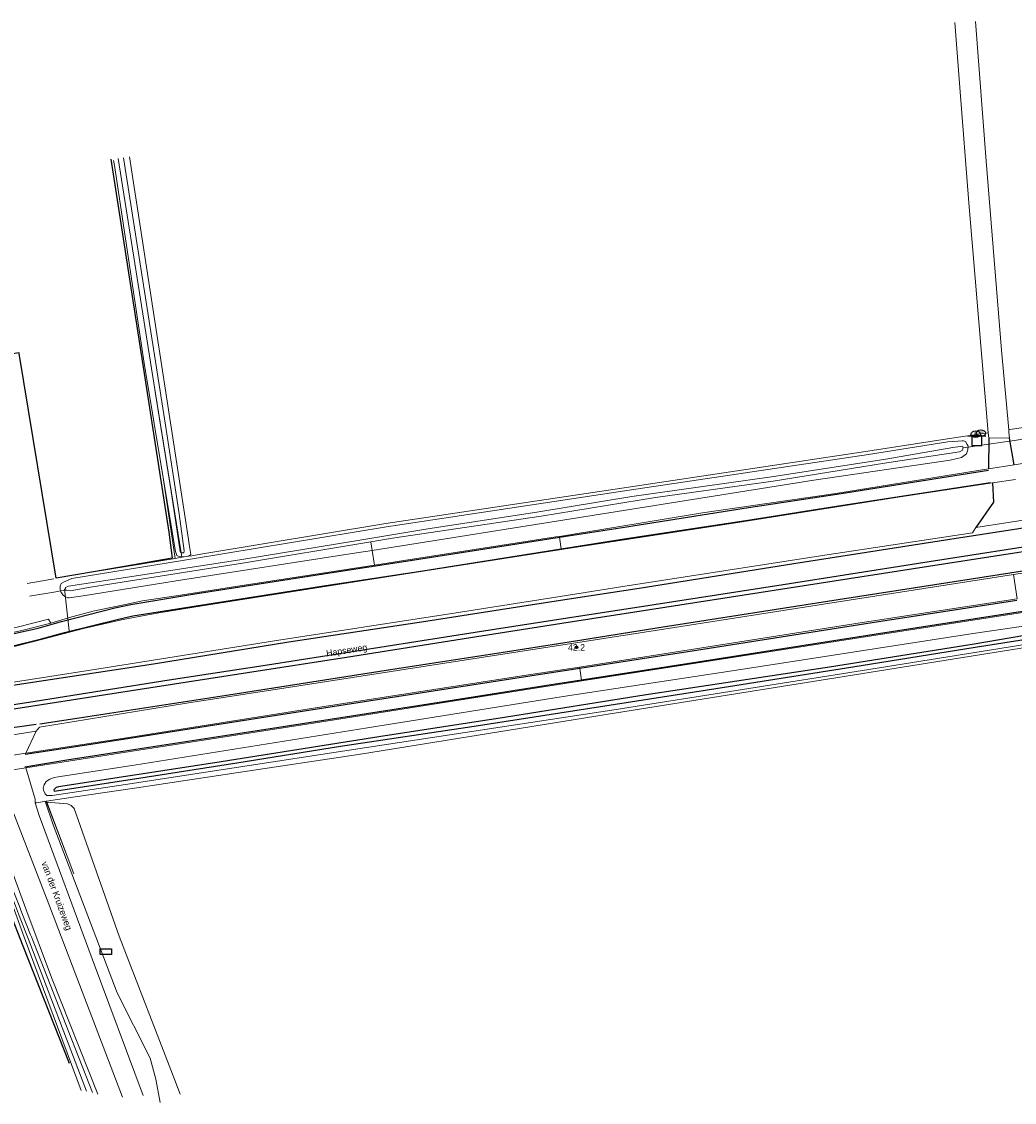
# Model space of a CAD drawing. Header units: metres. Extents: x 169249 to 194689, y 406250 to 412203.
# Tile 255 of 256: x 185618 to 185769, y 410405 to 410570. Entities that reach past the tile are written whole.
import ezdxf
from ezdxf.enums import TextEntityAlignment as Align

# ---------------------------------------------------------------- set-up
doc = ezdxf.new("R2010")
doc.units = ezdxf.units.M
doc.linetypes.add('BGT_NLCS_N264$0$AM-AS', pattern=[16, 10, -2, 2, -2])
doc.layers.get('0').update_dxf_attribs({"linetype": 'CONTINUOUS'})
for name, color, linetype, lineweight in [('BGT_NLCS_N264$0$B-WE-AM-AS_KUNSTWERK_DUIKER-GV', 252, 'BGT_NLCS_N264$0$AM-AS', 18), ('BGT_NLCS_N264$0$B-WE-FV-GELEIDING_WILDRASTER-G', 252, 'CONTINUOUS', 18), ('BGT_NLCS_N264$0$B-WE-GW-WATERGANG_INSTEEK-G', 252, 'CONTINUOUS', 18), ('BGT_NLCS_N264$0$B-WE-GW-WATERGANG_SLOOT_BODEM-G', 252, 'CONTINUOUS', 18), ('BGT_NLCS_N264$0$B-WE-IE-TERREINAFSCHEIDING_KUNSTMATIG_HEKWERK-G', 252, 'BGT_NLCS_N264$0$IE-TERREINAFSCHEIDING-KUNSTMATIG', 18), ('BGT_NLCS_N264$0$B-WE-OG-TOPOGRAFIE_CULTUURSCHEIDING-G', 252, 'CONTINUOUS', 18), ('BGT_NLCS_N264$0$B-WE-OG-TOPOGRAFIE_TERREIN_AGRARISCH-GV', 252, 'CONTINUOUS', 18), ('BGT_NLCS_N264$0$B-WE-OG-TOPOGRAFIE_TERREIN_ONBEGROEID-GV', 252, 'CONTINUOUS', 18), ('BGT_NLCS_N264$0$B-WE-OG-TOPOGRAFIE_WATER-GV', 252, 'CONTINUOUS', 18), ('BGT_NLCS_N264$0$B-WE-OG-TOPOGRAFIE_WEG_BERM-GV', 252, 'CONTINUOUS', 18), ('BGT_NLCS_N264$0$B-WE-OG-TOPOGRAFIE_WEG_RIJWEG-GV', 252, 'CONTINUOUS', 18), ('BGT_NLCS_N264$0$B-WE-OG-TOPOGRAFIE_WEG_RIJWIELPAD-GV', 252, 'CONTINUOUS', 18), ('BGT_NLCS_N264$0$B-WE-OG-TOPOGRAFIE_WEG_VERHARD-G', 252, 'CONTINUOUS', 18), ('BGT_NLCS_N264$0$B-WE-VW-VERKEERSTEKEN_BORD-S', 252, 'CONTINUOUS', 25), ('X-XX-AL-REFERENTIE-G', 7, 'CONTINUOUS', 18)]:
    doc.layers.add(name, color=color, linetype=linetype, lineweight=lineweight)
for name, color, linetype in [('BGT_NLCS_N264$0$B-WE-IE-MEUBILAIR_WEGMEUBILAIR-S', 252, 'CONTINUOUS'), ('BGT_NLCS_N264$0$B-WE-IE-TERREINAFSCHEIDING_KUNSTMATIG_HEKWERK_RASTER-G', 252, 'CONTINUOUS'), ('BGT_NLCS_N264$0$B-WE-KL-WATER_BRANDLEIDING_PUT-S', 252, 'CONTINUOUS'), ('BGT_NLCS_N264$0$B-WE-OG-TOPOGRAFIE_WATER_SLOOT-GV', 252, 'CONTINUOUS'), ('BGT_NLCS_N264$0$B-WE-OG-TOPOGRAFIE_WEG_INRIT-GV', 252, 'CONTINUOUS'), ('BGT_NLCS_N264$0$B-WE-VW-MARKERING-G', 252, 'CONTINUOUS'), ('BGT_NLCS_N264$0$Label_Openbareruimte', 252, 'CONTINUOUS'), ('BGT_NLCS_N264$0$Label_Puntobject', 252, 'CONTINUOUS')]:
    doc.layers.add(name, color=color, linetype=linetype)
doc.styles.add('BGT_NLCS_N264$0$NLCS-ISO', font='NLCS-ISO.ttf')
doc.styles.add('BGT_NLCS_N264$0$STANDARD', font='txt')
doc.linetypes.add('BGT_NLCS_N264$0$IE-TERREINAFSCHEIDING-KUNSTMATIG', pattern='A,4,[82,NLCS.SHX,S=0.75,R=90,X=0,Y=0],4,-2', length=10)

# ---------------------------------------------------------------- blocks, each defined once
blk = doc.blocks.new('BGT_NLCS_N264$0$SVW-VERKEERSTEKEN_BORD_ANWB-SO')
blk.add_line((-1.375, 0), (1.375, 0))
at = {"flags": 128}
blk.add_lwpolyline([(-0.75, 0), (-0.75, -1.5), (0.75, -1.5), (0.75, 0)], close=True, dxfattribs=at)
blk = doc.blocks.new('BGT_NLCS_N264$0$SKL-ET_OV_KAST_ALGEMEEN-SO')
for p, q in [((-0.91, 0.44), (0.84, 0.44)), ((-0.91, -0.43), (-0.91, 0.44)), ((0.84, 0.44), (0.84, -0.43)), ((0.84, -0.43), (-0.91, -0.43))]:
    blk.add_line(p, q)
blk = doc.blocks.new('BGT_NLCS_N264$0$SIE-WEG_STRAATPOT_BRANDKRAAN-SO')
blk.add_ellipse((0, 0), major_axis=(-0.729, 0), ratio=0.685994)
at = {"style": 'BGT_NLCS_N264$0$NLCS-ISO'}
blk.add_text('BR', height=0.4, dxfattribs=at).set_placement((-0.3, -0.15))
blk = doc.blocks.new('BGT_NLCS_N264$0$SIE-WEG_PAAL_ALGEMEEN_TYPE_02-SO')
at = {"ltscale": 0.5}
h = blk.add_hatch(color=256, dxfattribs=at)
h.paths.add_polyline_path([(0, 0), (0.1875, 0, 0.41421356), (0, 0.1875)])
h.paths.add_polyline_path([(0, -0.1875), (0, 0), (-0.1875, 0, 0.41421356)])
for p, q in [((-0.1875, 0), (0.1875, 0)), ((0, -0.1875), (0, 0.1875))]:
    blk.add_line(p, q, dxfattribs=at)
blk.add_circle((0, 0), 0.1875, dxfattribs=at)
blk = doc.blocks.new('BGT_NLCS_N264')
at = {"layer": 'BGT_NLCS_N264$0$B-WE-AM-AS_KUNSTWERK_DUIKER-GV'}
for p, q in [((185771.36, 410506.47, 9.94), (185761.58, 410505.04, 9.9)), ((185624.24, 410483.52, 9.73), (185624.95, 410477.09, 10.81))]:
    blk.add_line(p, q, dxfattribs=at)
at = {"layer": 'BGT_NLCS_N264$0$B-WE-FV-GELEIDING_WILDRASTER-G'}
for p, q in [((185635.29, 410453.13, 10.46), (185625.85, 410451.75, 10.48)), ((185625.85, 410451.75, 10.48), (185621.49, 410451.11, 10.49)), ((185621.49, 410451.11, 10.49), (185621.42, 410451.1, 10.49)), ((185621.42, 410451.1, 10.49), (185621.48, 410450.93, 10.49)), ((185621.48, 410450.93, 10.49), (185624.64, 410442.66, 10.52)), ((185624.64, 410442.66, 10.52), (185625.66, 410439.98, 10.53))]:
    blk.add_line(p, q, dxfattribs=at)
blk.add_polyline3d([(185669.47, 410458.27, 10.52), (185650.44, 410455.41, 10.53), (185635.29, 410453.13, 10.46)], dxfattribs=at)
at = {"layer": 'BGT_NLCS_N264$0$B-WE-GW-WATERGANG_INSTEEK-G'}
for points in [[(185639.37, 410500.18, 10.39), (185636.42, 410517.98, 10.35), (185631.85, 410548.18, 10.28), (185631.73, 410548.94, 10.28)], [(185634.14, 410549.51, 9.98), (185643.17, 410491.05, 10.39), (185643.28, 410490.31, 10.4), (185643.52, 410488.75, 10.41), (185643.27, 410488.56, 10.41), (185642.82, 410488.47, 10.41)], [(185642.16, 410488.42, 10.41), (185642.08, 410488.42, 10.41), (185641.87, 410488.42, 10.41), (185641.37, 410488.61, 10.42), (185641.18, 410489.25, 10.41), (185639.37, 410500.18, 10.39)], [(185642.82, 410488.47, 10.41), (185642.51, 410488.41, 10.41), (185642.16, 410488.42, 10.41)], [(185626.79, 410406.86, 10.16), (185618.08, 410430.32, 10.16), (185616.73, 410433.96, 10.16), (185611.05, 410449.25, 10.15), (185610.83, 410449.83, 10.14)], [(185613.14, 410450.23, 10.32), (185613.3, 410449.33, 10.31), (185613.34, 410448.88, 10.29), (185614.23, 410445.66, 10.27), (185618.33, 410434.64, 10.29), (185622.23, 410424.17, 10.3), (185629.33, 410406.31, 10.2)]]:
    blk.add_polyline3d(points, dxfattribs=at)
at = {"layer": 'BGT_NLCS_N264$0$B-WE-GW-WATERGANG_SLOOT_BODEM-G'}
blk.add_line((185637.88, 410514.93, 9.54), (185632.45, 410549.25, 9.52), dxfattribs=at)
for points in [[(185633.24, 410549.36, 9.52), (185639.66, 410508.53, 9.53), (185641.73, 410494.97, 9.7), (185642.53, 410489.35, 9.78), (185642.44, 410489.03, 9.78), (185642.07, 410489.02, 9.78)], [(185642.07, 410489.02, 9.78), (185642.05, 410489.02, 9.78), (185641.89, 410489.25, 9.78), (185640.53, 410498.38, 9.73), (185638.29, 410512.36, 9.54), (185637.88, 410514.93, 9.54)], [(185627.61, 410406.77, 9.53), (185618.66, 410430.1, 9.58), (185618.47, 410430.6, 9.58), (185617.2, 410433.89, 9.59), (185616.74, 410435.1, 9.59), (185614.45, 410441.06, 9.61), (185611.46, 410449.94, 9.6)], [(185611.95, 410450.02, 9.62), (185614.93, 410441.17, 9.62), (185617.29, 410435.16, 9.6), (185617.73, 410434.04, 9.6), (185619.05, 410430.68, 9.59), (185619.17, 410430.36, 9.59), (185624.89, 410415.8, 9.56), (185628.51, 410406.6, 9.54)]]:
    blk.add_polyline3d(points, dxfattribs=at)
at = {"layer": 'BGT_NLCS_N264$0$B-WE-IE-TERREINAFSCHEIDING_KUNSTMATIG_HEKWERK-G'}
for p, q in [((185622.5, 410447.46, 10.31), (185621.32, 410450.95, 10.3)), ((185621.49, 410451.11, 10.49), (185621.49, 410451.11, 10.49)), ((185621.49, 410451.11, 10.49), (185621.56, 410450.92, 10.31)), ((185621.56, 410450.92, 10.31), (185624.64, 410442.66, 2.24))]:
    blk.add_line(p, q, dxfattribs=at)
at = {"layer": 'BGT_NLCS_N264$0$B-WE-IE-TERREINAFSCHEIDING_KUNSTMATIG_HEKWERK_RASTER-G'}
for p, q in [((185640.66, 410488.21, 10.43), (185628.66, 410486.13, 10.44)), ((185628.66, 410486.13, 10.44), (185622.94, 410485.13, 10.45)), ((185622.94, 410485.13, 10.45), (185622.94, 410485.14, 10.45))]:
    blk.add_line(p, q, dxfattribs=at)
for points in [[(185631.29, 410549.19, 10.27), (185640.17, 410492.19, 10.43), (185640.66, 410488.21, 10.43)], [(185622.94, 410485.14, 10.45), (185617.32, 410519.49, 10.49), (185617.3, 410519.59, 10.49), (185539.23, 410507.83, 10.24)], [(185624.98, 410411.03, 10.31), (185617.94, 410428.93, 10.28), (185609.93, 410449.31, 10.25), (185576.06, 410444, 10.21), (185527.36, 410436.39, 10.27), (185480.11, 410429.21, 10.24), (185468.02, 410427.31, 10.2), (185445.66, 410424.01, 10.29)]]:
    blk.add_polyline3d(points, dxfattribs=at)
at = {"layer": 'BGT_NLCS_N264$0$B-WE-OG-TOPOGRAFIE_CULTUURSCHEIDING-G'}
for p, q in [((185621.48, 410450.93, 10.31), (185621.32, 410450.95, 10.3)), ((185621.56, 410450.92, 10.31), (185621.48, 410450.93, 10.31))]:
    blk.add_line(p, q, dxfattribs=at)
for points in [[(185641.91, 410406.32, 10.39), (185641.09, 410408.46, 10.4), (185632.6, 410430.48, 10.44), (185625.71, 410449.95, 10.34), (185625.23, 410450.42, 10.35), (185624.69, 410450.66, 10.35), (185621.56, 410450.92, 10.31)], [(185622.5, 410447.46, 10.31), (185632.27, 410421.78, 10.37), (185637.34, 410411.81, 10.43), (185638.18, 410408.59, 10.4), (185638.85, 410405.07, 10.43)]]:
    blk.add_polyline3d(points, dxfattribs=at)
at = {"layer": 'BGT_NLCS_N264$0$B-WE-OG-TOPOGRAFIE_TERREIN_AGRARISCH-GV'}
for p, q in [((185628.66, 410486.13, 10.4), (185641.16, 410488.17, 10.35)), ((185635.29, 410453.13, 10.46), (185625.85, 410451.75, 10.48)), ((185625.85, 410451.75, 10.48), (185625.85, 410451.75, 10.48))]:
    blk.add_line(p, q, dxfattribs=at)
for points in [[(185768.63, 410507.85, 10.55), (185773.87, 410508.62, 10.4), (185806.42, 410513.52, 10.36), (185835.64, 410517.98, 10.41), (185840.26, 410518.83, 10.42), (185840.74, 410518.86, 10.42), (185840.95, 410518.89, 10.42)], [(185645.04, 410488.81, 10.35), (185673.34, 410493.52, 10.51), (185710.41, 410499.08, 10.47), (185746.96, 410504.56, 10.39), (185759.13, 410506.46, 10.4), (185761.8, 410506.85, 10.47), (185764.54, 410507.26, 10.54)], [(185623.19, 410485.18, 10.59), (185625.21, 410485.56, 10.41), (185628.66, 410486.13, 10.4)], [(185784.22, 410476.66, 10.49), (185780.54, 410476.07, 10.44), (185747.15, 410470.72, 10.47), (185708.57, 410464.59, 10.44), (185669.47, 410458.27, 10.52)]]:
    blk.add_polyline3d(points, dxfattribs=at)
at = {"layer": 'BGT_NLCS_N264$0$B-WE-OG-TOPOGRAFIE_TERREIN_ONBEGROEID-GV', "linetype": 'Continuous'}
blk.add_line((185618.54, 410484.35, 10.55), (185622.6, 410485.07, 10.65), dxfattribs=at)
at = {"layer": 'BGT_NLCS_N264$0$B-WE-OG-TOPOGRAFIE_WATER-GV'}
for p, q in [((185642.07, 410489.02, 10.18), (185637.88, 410514.93, 3.8)), ((185639.37, 410500.18, 4.4), (185641.16, 410488.17, 10.35)), ((185671.02, 410490.69, 9.71), (185671.22, 410489.4, 10.57)), ((185641.16, 410488.17, 10.35), (185642.17, 410488.34, 10.35)), ((185642.16, 410488.42, 10.33), (185642.07, 410489.02, 10.18)), ((185642.17, 410488.34, 10.35), (185642.16, 410488.42, 10.33)), ((185642.17, 410488.34, 10.35), (185642.82, 410488.45, 10.35)), ((185642.82, 410488.47, 10.34), (185642.82, 410488.45, 10.35)), ((185623.57, 410483.43, 10.39), (185623.62, 410483.21, 10.4)), ((185623.62, 410483.21, 10.4), (185624.43, 410483.34, 9.74))]:
    blk.add_line(p, q, dxfattribs=at)
for points in [[(185671.22, 410489.4, 10.57), (185703.89, 410494.57, 10.59), (185738.7, 410500.12, 10.55), (185759.54, 410503.16, 10.7), (185761.26, 410503.61, 10.75), (185762.01, 410504.17, 10.75), (185762.23, 410504.78, 10.75), (185762.25, 410505.34, 10.68), (185762.13, 410505.55, 10.67), (185761.87, 410506.02, 10.52), (185761.54, 410506.11, 10.47), (185761.33, 410506.14, 10.44), (185760.71, 410506.08, 10.42), (185759.18, 410505.96, 10.4), (185747.03, 410504.07, 10.39), (185710.48, 410498.59, 10.47), (185673.42, 410493.02, 10.51), (185643.78, 410488.1, 10.34), (185642.26, 410487.85, 10.35), (185625.35, 410485.08, 10.41), (185624.07, 410484.55, 10.41), (185623.71, 410484.34, 10.4), (185623.59, 410483.92, 10.4), (185623.57, 410483.43, 10.39)], [(185624.43, 410483.34, 9.74), (185624.39, 410483.75, 9.74), (185624.85, 410483.95, 9.74), (185634.22, 410485.36, 9.71), (185651.32, 410488.03, 9.67), (185669.05, 410490.92, 9.66), (185679.74, 410492.68, 9.67), (185696.36, 410495.25, 9.68), (185710.88, 410497.61, 9.7), (185732.21, 410500.61, 9.68), (185749.69, 410503.33, 9.69), (185759.95, 410505.13, 9.76), (185761.07, 410505.29, 9.76), (185761.41, 410505.32, 9.76), (185761.52, 410505.09, 9.76), (185761.42, 410504.69, 9.76), (185760.92, 410504.45, 9.76), (185749.5, 410502.72, 9.72), (185732.47, 410499.95, 9.71), (185714.53, 410497.47, 9.72), (185697.04, 410494.61, 9.73), (185674.35, 410491.24, 9.71), (185671.02, 410490.69, 9.71)], [(185623.62, 410483.21, 10.4), (185623.65, 410483.07, 10.41), (185623.97, 410482.62, 10.45), (185624.28, 410482.35, 10.47), (185624.74, 410482.16, 10.52), (185624.97, 410482.15, 10.56), (185627.11, 410482.45, 10.58), (185641.29, 410484.75, 10.53), (185668.83, 410489.02, 10.57), (185671.22, 410489.4, 10.57)], [(185671.02, 410490.69, 9.71), (185651.41, 410487.44, 9.7), (185628.19, 410483.76, 9.7), (185625.09, 410483.21, 9.73), (185624.43, 410483.34, 9.74)], [(185642.82, 410488.45, 10.35), (185643.7, 410488.59, 10.34), (185645.04, 410488.81, 10.35)], [(185620.99, 410453.07, 10.45), (185621.01, 410452.74, 10.45), (185621.28, 410452.19, 10.45), (185621.54, 410451.95, 10.45), (185622.35, 410451.94, 10.43), (185633.55, 410453.61, 10.34), (185667.7, 410458.86, 10.32), (185708.49, 410465.08, 10.44), (185747.07, 410471.22, 10.47), (185780.44, 410476.56, 10.44)], [(185780.12, 410479.2, 10.57), (185763.02, 410476.68, 10.59), (185726.89, 410471.08, 10.62), (185700.43, 410467.07, 10.65), (185670.54, 410462.28, 10.59), (185634.89, 410456.57, 10.53), (185623.28, 410454.78, 10.48), (185622.71, 410454.7, 10.46), (185622.02, 410454.45, 10.46), (185621.42, 410454.08, 10.46), (185621.14, 410453.6, 10.45), (185620.99, 410453.07, 10.45)]]:
    blk.add_polyline3d(points, dxfattribs=at)
at = {"layer": 'BGT_NLCS_N264$0$B-WE-OG-TOPOGRAFIE_WATER_SLOOT-GV'}
blk.add_polyline3d([(185762.88, 410475.03, 9.55), (185741.1, 410471.55, 9.58), (185712.76, 410467.29, 9.58), (185691.73, 410463.92, 9.62), (185672.23, 410460.91, 9.64), (185647.18, 410456.93, 9.63), (185623.33, 410453.29, 9.63), (185622.95, 410453.19, 9.63), (185622.59, 410452.82, 9.63), (185622.66, 410452.63, 9.63), (185634.91, 410454.48, 9.68), (185650.54, 410456.93, 9.67), (185666.4, 410459.48, 9.68), (185686.83, 410462.54, 9.68), (185706.78, 410465.66, 9.62), (185723.7, 410468.29, 9.58), (185744.63, 410471.6, 9.56), (185763.36, 410474.59, 9.55), (185780.56, 410477.31, 9.56), (185780.82, 410477.36, 9.56), (185780.73, 410477.84, 9.56), (185780.59, 410478.04, 9.56), (185778.95, 410477.79, 9.56), (185762.88, 410475.03, 9.55)], dxfattribs=at)
at = {"layer": 'BGT_NLCS_N264$0$B-WE-OG-TOPOGRAFIE_WEG_BERM-GV'}
for p, q in [((185671.57, 410487.16, 10.67), (185671.22, 410489.4, 10.57)), ((185622.93, 410483.09, 10.43), (185618.89, 410482.42, 10.55)), ((185623.62, 410483.21, 10.4), (185622.93, 410483.09, 10.43)), ((185621.49, 410451.11, 10.49), (185625.85, 410451.75, 10.48)), ((185619.98, 410450.85, 10.4), (185621.42, 410451.1, 10.49)), ((185621.42, 410451.1, 10.49), (185621.49, 410451.11, 10.49))]:
    blk.add_line(p, q, dxfattribs=at)
at = {"layer": 'BGT_NLCS_N264$0$B-WE-OG-TOPOGRAFIE_WEG_INRIT-GV'}
for p, q in [((185765.4, 410506.61, 10.56), (185765.38, 410501.88, 10.68)), ((185769.3, 410502.49, 10.72), (185768.57, 410506.56, 10.57))]:
    blk.add_line(p, q, dxfattribs=at)
blk.add_polyline3d([(185765.96, 410499.72, 10.74), (185766.16, 410496.74, 10.73), (185763.44, 410492.87, 10.96)], dxfattribs=at)
at = {"layer": 'BGT_NLCS_N264$0$B-WE-OG-TOPOGRAFIE_WEG_RIJWEG-GV'}
for p, q in [((185764.54, 410507.26, 10.54), (185765.34, 410507.37, 10.56)), ((185765.34, 410507.37, 10.56), (185765.4, 410506.61, 10.56)), ((185765.4, 410506.61, 10.56), (185768.57, 410506.56, 10.57)), ((185774.09, 410494.54, 10.96), (185763.44, 410492.87, 10.96)), ((185769.17, 410485.71, 10.93), (185770.86, 410485.96, 10.94)), ((185608.51, 410460, 10.83), (185619.91, 410461.8, 10.83)), ((185618.32, 410458.44, 10.66), (185619.91, 410461.8, 10.83))]:
    blk.add_line(p, q, dxfattribs=at)
at = {"layer": 'BGT_NLCS_N264$0$B-WE-OG-TOPOGRAFIE_WEG_RIJWEG-GV', "linetype": 'Continuous'}
blk.add_line((185619.98, 410450.85, 10.4), (185619.73, 410450.81, 10.39), dxfattribs=at)
at = {"layer": 'BGT_NLCS_N264$0$B-WE-OG-TOPOGRAFIE_WEG_RIJWEG-GV'}
for points in [[(185768.46, 410507.83, 10.55), (185768.48, 410507.83, 10.55), (185768.63, 410507.85, 10.55)], [(185768.57, 410506.56, 10.57), (185768.49, 410507.47, 10.56), (185768.46, 410507.83, 10.55)], [(185763.44, 410492.87, 10.96), (185762.95, 410492.09, 11), (185740.38, 410488.67, 10.95), (185709.5, 410483.86, 10.93), (185701.21, 410482.55, 10.92), (185684.07, 410479.85, 10.9), (185656.33, 410475.56, 10.89), (185629.49, 410471.28, 10.92), (185614.08, 410468.91, 10.87)], [(185619.91, 410461.8, 10.83), (185620.41, 410462.37, 10.88), (185642.86, 410466.05, 10.81), (185660.05, 410468.71, 10.89), (185690.51, 410473.45, 10.87), (185702.33, 410475.28, 10.88), (185715.79, 410477.37, 10.88), (185741.81, 410481.44, 10.93), (185769.17, 410485.71, 10.93)], [(185619.73, 410450.81, 10.39), (185619.77, 410451.4, 10.44), (185618.31, 410456.17, 10.65)]]:
    blk.add_polyline3d(points, dxfattribs=at)
at = {"layer": 'BGT_NLCS_N264$0$B-WE-OG-TOPOGRAFIE_WEG_RIJWIELPAD-GV'}
for p, q in [((185769.3, 410502.49, 10.72), (185765.38, 410501.88, 10.68)), ((185765.96, 410499.72, 10.74), (185769.51, 410500.25, 10.75)), ((185699.84, 410491.4, 10.72), (185699.82, 410491.54, 10.72)), ((185700.12, 410489.61, 10.74), (185699.84, 410491.4, 10.72)), ((185700.13, 410489.52, 10.74), (185700.12, 410489.61, 10.74)), ((185769.17, 410485.71, 10.93), (185769.73, 410482.02, 10.82)), ((185702.94, 410471.37, 10.77), (185702.91, 410471.58, 10.77)), ((185703.22, 410469.58, 10.72), (185702.94, 410471.37, 10.77)), ((185703.24, 410469.46, 10.71), (185703.22, 410469.58, 10.72)), ((185618.32, 410458.44, 10.66), (185612.27, 410457.46, 10.65)), ((185613.76, 410455.45, 10.62), (185618.31, 410456.17, 10.65))]:
    blk.add_line(p, q, dxfattribs=at)
for points in [[(185798.58, 410506.97, 10.69), (185788.64, 410505.45, 10.7), (185769.3, 410502.49, 10.72)], [(185765.38, 410501.88, 10.68), (185742.07, 410498.1, 10.72), (185721.71, 410495.11, 10.7), (185699.82, 410491.54, 10.72)], [(185700.13, 410489.52, 10.74), (185700.75, 410489.61, 10.74), (185727.08, 410493.67, 10.78), (185751.2, 410497.5, 10.76), (185765.96, 410499.72, 10.74)], [(185699.82, 410491.54, 10.72), (185699.28, 410491.45, 10.72), (185676.05, 410487.86, 10.69), (185671.57, 410487.16, 10.67)], [(185613.29, 410473.88, 10.64), (185619.77, 410475.53, 10.65), (185627.15, 410477.46, 10.65), (185632.95, 410478.79, 10.65), (185635.34, 410479.26, 10.66), (185638.64, 410479.88, 10.65), (185645.28, 410480.92, 10.67), (185665.98, 410484.19, 10.72), (185700.13, 410489.52, 10.74)], [(185671.57, 410487.16, 10.67), (185650.7, 410483.91, 10.62), (185641.95, 410482.55, 10.62), (185636.13, 410481.68, 10.65), (185632.09, 410480.83, 10.65), (185628.83, 410480.14, 10.61), (185625.36, 410479.26, 10.59), (185622.13, 410478.29, 10.61)], [(185769.73, 410482.02, 10.82), (185745.77, 410478.32, 10.83), (185723.54, 410474.8, 10.79), (185702.91, 410471.58, 10.77)], [(185703.24, 410469.46, 10.71), (185719.36, 410471.97, 10.72), (185747.19, 410476.31, 10.7), (185779.79, 410481.34, 10.71), (185783.39, 410481.9, 10.71)], [(185622.13, 410478.29, 10.61), (185621.79, 410478.91, 10.63), (185617.2, 410477.71, 10.56), (185613.67, 410476.88, 10.56), (185610.65, 410476.3, 10.55), (185599.92, 410474.61, 10.61)], [(185622.13, 410478.29, 10.61), (185617.51, 410477.11, 10.53), (185613.39, 410476.26, 10.53), (185611.14, 410475.76, 10.54), (185610.1, 410475.57, 10.54), (185607.28, 410475.08, 10.57), (185601.26, 410474.17, 10.56)], [(185702.91, 410471.58, 10.77), (185695.09, 410470.36, 10.77), (185663.26, 410465.43, 10.77), (185633.4, 410460.73, 10.71), (185618.32, 410458.44, 10.66)], [(185618.31, 410456.17, 10.65), (185634.28, 410458.69, 10.6), (185662.56, 410463.04, 10.67), (185688.99, 410467.24, 10.71), (185703.24, 410469.46, 10.71)]]:
    blk.add_polyline3d(points, dxfattribs=at)
at = {"layer": 'BGT_NLCS_N264$0$B-WE-OG-TOPOGRAFIE_WEG_VERHARD-G'}
for points in [[(185760.24, 410570.07, 10.44), (185761.01, 410560.1, 10.45), (185762.37, 410542.51, 10.46), (185765.34, 410507.37, 10.56)], [(185768.46, 410507.83, 10.55), (185767.37, 410519.99, 10.43), (185765.02, 410548.88, 10.47), (185763.41, 410570.18, 10.43)], [(185633.11, 410405.86, 10.36), (185621.86, 410435.35, 10.32), (185616, 410450.48, 10.45)], [(185619.73, 410450.81, 10.39), (185620.36, 410448.92, 10.32), (185628.48, 410427, 10.33), (185636.24, 410406.11, 10.36)]]:
    blk.add_polyline3d(points, dxfattribs=at)
at = {"layer": 'BGT_NLCS_N264$0$B-WE-VW-MARKERING-G', "linetype": 'Continuous'}
blk.add_line((185614.5, 410462.08, 11.01), (185619.92, 410462.87, 10.89), dxfattribs=at)
for points in [[(185777.56, 410490.98, 11.17), (185754.69, 410487.41, 11.19), (185733.99, 410484.16, 11.15), (185710.71, 410480.54, 11.12), (185701.74, 410479.14, 11.12), (185686.97, 410476.83, 11.1), (185655.25, 410471.88, 11.1), (185640.24, 410469.56, 11.08), (185619.74, 410466.32, 11.08), (185602.89, 410463.71, 11.04), (185599.33, 410463.16, 11.03), (185584.04, 410460.79, 11.04), (185563.57, 410457.61, 11.02), (185548.33, 410455.22, 10.93), (185524.42, 410451.45, 10.98), (185504.06, 410448.28, 10.92), (185500.38, 410447.71, 10.91), (185476.18, 410443.93, 11), (185466.82, 410442.48, 10.99)], [(185466.92, 410441.84, 10.93), (185467.55, 410441.94, 10.93), (185491.64, 410445.69, 10.97), (185504.16, 410447.65, 10.99), (185515.72, 410449.45, 11), (185539.67, 410453.18, 11.02), (185560.32, 410456.42, 10.98), (185584.23, 410460.14, 11), (185602.98, 410463.09, 11.01), (185608.27, 410463.91, 11.01), (185631.51, 410467.54, 11.03), (185652.19, 410470.73, 11.1), (185667.29, 410473.1, 11.12), (185687.24, 410476.25, 11.1), (185701.83, 410478.51, 11.09), (185711.33, 410479.99, 11.08), (185734.92, 410483.67, 11.08), (185758.48, 410487.36, 11.03), (185782.17, 410491, 11.08)], [(185466.38, 410445.32, 10.91), (185482.7, 410447.84, 10.91), (185500.99, 410450.74, 10.89), (185503.61, 410451.15, 10.89), (185521.57, 410453.99, 10.87), (185539.34, 410456.74, 10.95), (185560.62, 410460.08, 10.95), (185579.14, 410462.98, 10.93), (185598.93, 410466.05, 10.93), (185602.44, 410466.6, 10.93), (185602.46, 410466.61, 10.94), (185616.98, 410468.91, 10.97), (185637.83, 410472.08, 11), (185658.51, 410475.41, 10.98), (185679.44, 410478.6, 10.95), (185694.09, 410480.87, 11), (185701.3, 410481.99, 11.02), (185712.01, 410483.65, 11.04), (185735.65, 410487.39, 11.08), (185759.46, 410491.1, 11.06), (185780.55, 410494.39, 11.08)], [(185620.47, 410462.92, 10.9), (185626.5, 410463.81, 10.93), (185650.29, 410467.5, 10.95), (185674.04, 410471.19, 11.06), (185691.92, 410473.97, 11.04), (185702.29, 410475.6, 11.04), (185715.67, 410477.71, 11.02), (185742.42, 410481.9, 11.02), (185763.08, 410485.1, 11.06), (185785.93, 410488.69, 11.06), (185818.7, 410493.8, 11.06), (185829.68, 410495.49, 10.98), (185833.8, 410496.12, 10.95), (185857.62, 410499.83, 11), (185880.3, 410503.39, 10.97)]]:
    blk.add_polyline3d(points, dxfattribs=at)
at = {"layer": 'BGT_NLCS_N264$0$B-WE-VW-MARKERING-G'}
for points in [[(185699.84, 410491.4, 10.74), (185709.77, 410492.94, 10.74), (185728.03, 410495.84, 10.77), (185742.86, 410498.09, 10.78), (185765.38, 410501.63, 10.78)], [(185700.12, 410489.61, 10.81), (185710.07, 410491.19, 10.8), (185728.32, 410493.98, 10.8), (185743.14, 410496.32, 10.78), (185765.7, 410499.79, 10.81)], [(185601.29, 410473.97, 10.67), (185601.48, 410473.99, 10.67), (185615.61, 410476.48, 10.71), (185620.21, 410477.53, 10.71), (185623.79, 410478.55, 10.7), (185631.94, 410480.6, 10.72), (185634.36, 410481.13, 10.69), (185644.15, 410482.75, 10.71), (185663.78, 410485.81, 10.8), (185678.68, 410488.11, 10.73), (185699.84, 410491.4, 10.74)], [(185613.41, 410474.12, 10.72), (185616.01, 410474.69, 10.74), (185620.73, 410475.91, 10.69), (185624.21, 410476.87, 10.71), (185632.49, 410478.91, 10.76), (185634.67, 410479.39, 10.73), (185644.37, 410480.91, 10.77), (185664.14, 410484.03, 10.81), (185678.96, 410486.27, 10.84), (185700.12, 410489.61, 10.81)], [(185801.97, 410484.93, 10.8), (185787.98, 410482.73, 10.8), (185782.45, 410481.93, 10.8), (185772.18, 410480.27, 10.78), (185769.92, 410479.94, 10.78), (185747.9, 410476.53, 10.78), (185720.99, 410472.34, 10.76), (185703.22, 410469.58, 10.79)], [(185769.7, 410481.74, 10.82), (185747.63, 410478.35, 10.81), (185720.77, 410474.12, 10.8), (185702.94, 410471.37, 10.81)], [(185702.94, 410471.37, 10.81), (185698.26, 410470.64, 10.81), (185683.48, 410468.33, 10.82), (185656.6, 410464.15, 10.8), (185634.14, 410460.65, 10.73), (185624.3, 410459.15, 10.74), (185618.22, 410458.2, 10.76)], [(185703.22, 410469.58, 10.79), (185698.59, 410468.86, 10.79), (185683.78, 410466.53, 10.77), (185656.95, 410462.33, 10.76), (185634.45, 410458.86, 10.73), (185624.57, 410457.33, 10.73), (185618.2, 410456.27, 10.72)]]:
    blk.add_polyline3d(points, dxfattribs=at)
at = {"layer": 'BGT_NLCS_N264$0$B-WE-IE-MEUBILAIR_WEGMEUBILAIR-S', "color": 7}
for name, p in [('BGT_NLCS_N264$0$SIE-WEG_PAAL_ALGEMEEN_TYPE_02-SO', (185702.44, 410474.58, 10.9)), ('BGT_NLCS_N264$0$SKL-ET_OV_KAST_ALGEMEEN-SO', (185630.57, 410428.09, 10.44))]:
    blk.add_blockref(name, p, dxfattribs=at)
at = {"layer": 'BGT_NLCS_N264$0$B-WE-KL-WATER_BRANDLEIDING_PUT-S', "color": 7, "linetype": 'Continuous'}
for p in [(185763.43, 410507.16, 10.68), (185764.19, 410507.32, 10.58)]:
    blk.add_blockref('BGT_NLCS_N264$0$SIE-WEG_STRAATPOT_BRANDKRAAN-SO', p, dxfattribs=at)
at = {"layer": 'BGT_NLCS_N264$0$B-WE-VW-VERKEERSTEKEN_BORD-S', "color": 7}
blk.add_blockref('BGT_NLCS_N264$0$SVW-VERKEERSTEKEN_BORD_ANWB-SO', (185763.6, 410506.92, 10.67), dxfattribs=at)
at = {"layer": 'BGT_NLCS_N264$0$Label_Openbareruimte', "color": 252, "lineweight": 18, "style": 'BGT_NLCS_N264$0$STANDARD'}
for s, rotation, p in [('Hapseweg', 8.916, (185667.36, 410474)), ('van der Kruizeweg', -69.8063, (185622.96, 410436.58))]:
    blk.add_text(s, height=1, rotation=rotation, dxfattribs=at).set_placement(p, align=Align.MIDDLE)
at = {"layer": 'BGT_NLCS_N264$0$Label_Puntobject', "lineweight": 18, "style": 'BGT_NLCS_N264$0$STANDARD'}
blk.add_text('42.2', height=1, dxfattribs=at).set_placement((185702.44, 410474.58, 10.9), align=Align.MIDDLE)

msp = doc.modelspace()

# ---------------------------------------------------------------- block references
at = {"layer": 'X-XX-AL-REFERENTIE-G'}
msp.add_blockref('BGT_NLCS_N264', (0, 0), dxfattribs=at)

doc.saveas('drawing.dxf')
